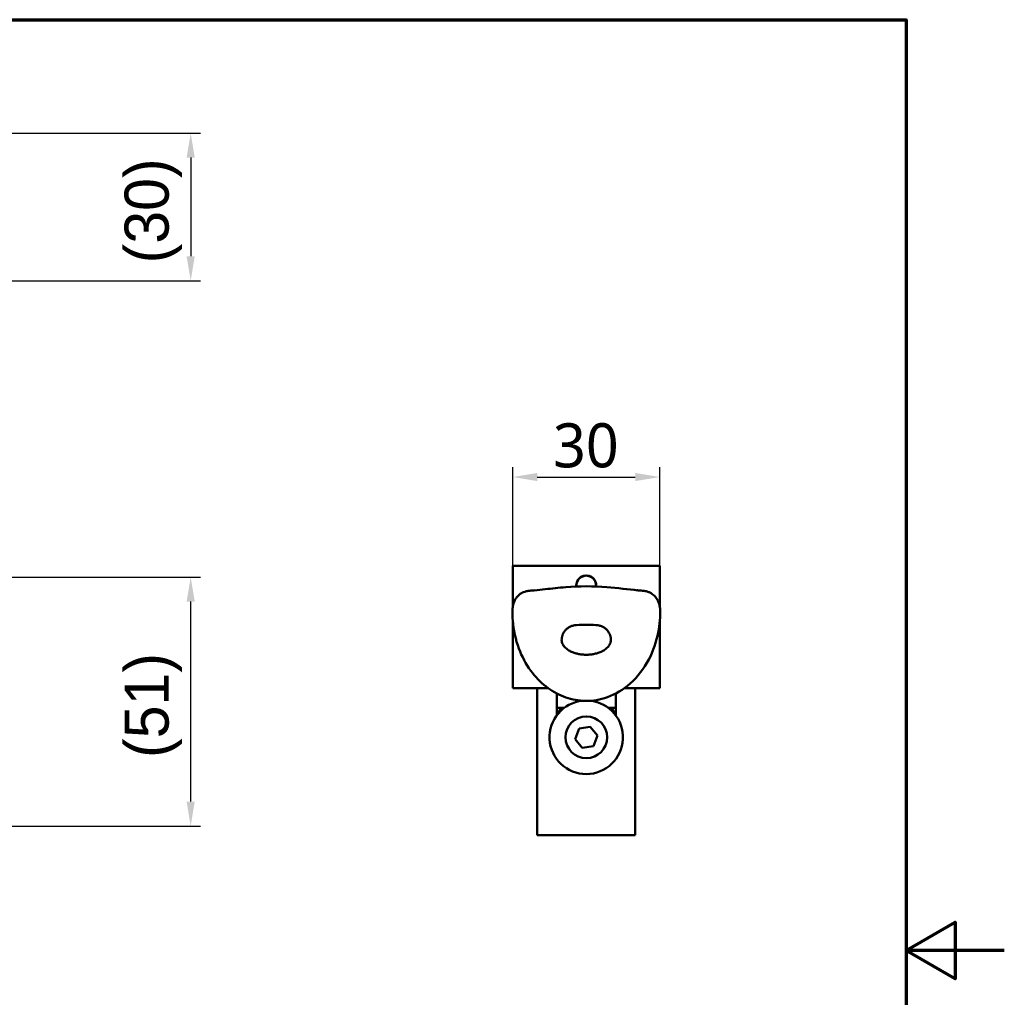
# Model space of a CAD drawing. Header units: millimetres. Extents: x 0 to 594, y 0 to 420.
# Tile 25 of 25: x 393 to 594, y 200 to 400. Entities that reach past the tile are written whole.
import ezdxf

# ---------------------------------------------------------------- set-up
doc = ezdxf.new("R2010")
doc.units = ezdxf.units.MM
doc.header["$LTSCALE"] = 2
for name, color, linetype, lineweight in [('Border (ISO)', 7, 'Continuous', 70), ('Dimension (ISO)', 7, 'Continuous', 25), ('Visible (ISO)', 7, 'Continuous', 50)]:
    doc.layers.add(name, color=color, linetype=linetype, lineweight=lineweight)
doc.styles.add('Note Text (JIS)', font='meiryo.ttc')
doc.dimstyles.new('Default (JIS)', dxfattribs={"dimscale": 2, "dimtxt": 4.5, "dimasz": 2.5, "dimexe": 1, "dimexo": 0, "dimgap": 0.8, "dimtad": 1, "dimrnd": 1e-08, "dimdsep": 46, "dimtxsty": 'Note Text (JIS)', "dimcen": 0.09, "dimdle": 10, "dimclrd": 256, "dimclre": 256, "dimclrt": 256, "dimadec": 0, "dimazin": 2, "dimtfac": 0.777778, "dimtmove": 0, "dimatfit": 3, "dimfxl": 1, "dimtolj": 1, "dimtzin": 0, "dimlwd": -1, "dimlwe": -1, "dimarcsym": 0})

# ---------------------------------------------------------------- blocks, each defined once
blk = doc.blocks.new('図面枠 既定の図面枠')
at = {"layer": 'Border (ISO)', "flags": 128}
for points in [[(10, 10), (10, 200), (287, 200), (287, 10), (10, 10)], [(297, 105), (287, 105), (292, 107.89), (292, 102.11), (287, 105)]]:
    blk.add_lwpolyline(points, dxfattribs=at)
blk = doc.blocks.new('*D7')
at = {"layer": 'Defpoints', "color": 0}
for p in [(383.71, 286.21), (427.93, 286.21), (313.81, 235.38)]:
    blk.add_point(p, dxfattribs=at)
at = {"layer": 'Dimension (ISO)'}
for p, q in [((383.71, 286.21), (429.93, 286.21)), ((427.93, 240.38), (427.93, 281.21)), ((313.81, 235.38), (429.93, 235.38))]:
    blk.add_line(p, q, dxfattribs=at)
for points in [[(427.1, 281.21), (428.76, 281.21), (427.93, 286.21)], [(427.1, 240.38), (428.76, 240.38), (427.93, 235.38)]]:
    blk.add_solid(points, dxfattribs=at)
at = {"layer": 'Dimension (ISO)', "insert": (414.44, 246.25), "char_height": 9, "attachment_point": 1, "rotation": 90, "style": 'Note Text (JIS)'}
blk.add_mtext('\\A1; \\fメイリオ|b0|i0;\\H9.0000;(51)', dxfattribs=at)
blk = doc.blocks.new('*D9')
at = {"layer": 'Defpoints', "color": 0}
for p in [(374.98, 376.85), (374.98, 346.7), (427.93, 346.7)]:
    blk.add_point(p, dxfattribs=at)
at = {"layer": 'Dimension (ISO)'}
for p, q in [((374.98, 376.85), (429.93, 376.85)), ((427.93, 371.85), (427.93, 351.7)), ((374.98, 346.7), (429.93, 346.7))]:
    blk.add_line(p, q, dxfattribs=at)
for points in [[(427.1, 371.85), (428.76, 371.85), (427.93, 376.85)], [(427.1, 351.7), (428.76, 351.7), (427.93, 346.7)]]:
    blk.add_solid(points, dxfattribs=at)
at = {"layer": 'Dimension (ISO)', "insert": (414.44, 347.22), "char_height": 9, "attachment_point": 1, "rotation": 90, "style": 'Note Text (JIS)'}
blk.add_mtext('\\A1; \\fメイリオ|b0|i0;\\H9.0000;(30)', dxfattribs=at)
blk = doc.blocks.new('*D21')
at = {"layer": 'Defpoints', "color": 0}
for p in [(523.68, 306.64), (493.68, 288.51), (523.68, 288.51)]:
    blk.add_point(p, dxfattribs=at)
at = {"layer": 'Dimension (ISO)'}
for p, q in [((493.68, 288.51), (493.68, 308.64)), ((523.68, 288.51), (523.68, 308.64)), ((498.68, 306.64), (518.68, 306.64))]:
    blk.add_line(p, q, dxfattribs=at)
for points in [[(498.68, 307.47), (498.68, 305.81), (493.68, 306.64)], [(518.68, 307.47), (518.68, 305.81), (523.68, 306.64)]]:
    blk.add_solid(points, dxfattribs=at)
at = {"layer": 'Dimension (ISO)', "insert": (501.89, 317.61), "char_height": 9, "attachment_point": 1, "style": 'Note Text (JIS)'}
blk.add_mtext('\\A1;30', dxfattribs=at)

msp = doc.modelspace()

# ---------------------------------------------------------------- linework, layer by layer
at = {"layer": 'Visible (ISO)'}
for p, q in [((493.676, 280.189), (493.676, 288.506)), ((493.676, 288.506), (523.676, 288.506)), ((523.676, 288.506), (523.676, 280.19)), ((493.676, 263.506), (493.676, 277.18)), ((523.676, 277.191), (523.676, 263.506)), ((500.938, 263.506), (493.676, 263.506)), ((498.676, 263.506), (498.676, 233.506)), ((523.676, 263.506), (516.413, 263.506)), ((518.676, 263.506), (518.676, 233.506)), ((502.676, 258.006), (502.676, 262.437)), ((514.676, 262.439), (514.676, 258.006)), ((503.48, 259.506), (502.676, 259.506)), ((504.176, 259.506), (503.48, 259.506)), ((513.872, 259.506), (513.176, 259.506)), ((514.676, 259.506), (513.872, 259.506)), ((506.397, 253.132), (507.212, 255.292)), ((507.212, 255.292), (509.491, 255.667)), ((509.491, 255.667), (510.955, 253.881)), ((510.955, 253.881), (510.14, 251.72)), ((507.861, 251.345), (506.397, 253.132)), ((510.14, 251.72), (507.861, 251.345)), ((498.676, 233.506), (518.676, 233.506))]:
    msp.add_line(p, q, dxfattribs=at)
msp.add_circle((508.676, 253.506), 4.25, dxfattribs=at)
for centre, radius, start, end in [((508.676, 284.506), 2.05, 353.81979, 186.17268), ((508.676, 284.506), 2, 353.71983, 186.27252), ((508.676, 253.506), 7.5, 95.94302, 84.11796), ((508.676, 256.506), 6, 150, 161.79004), ((508.676, 256.506), 6, 18.20996, 30)]:
    msp.add_arc(centre, radius, start, end, dxfattribs=at)
for points, knots in [([(493.586, 279.205), (493.586, 279.648), (493.627, 279.959), (493.767, 280.641), (493.875, 281.038), (494.198, 281.659), (494.314, 281.848), (494.656, 282.296), (494.916, 282.555), (495.49, 282.964), (495.813, 283.126), (496.191, 283.25), (496.254, 283.268), (496.37, 283.299), (496.423, 283.311), (496.526, 283.334), (496.572, 283.342), (496.643, 283.355), (496.67, 283.359), (496.748, 283.371), (496.79, 283.377), (496.989, 283.405), (497.255, 283.441), (497.803, 283.489), (498.022, 283.503), (498.255, 283.511)], [0, 0, 0, 0, 0.2043795, 0.2043795, 0.3958374, 0.3958374, 0.4748261, 0.4748261, 0.5905136, 0.5905136, 0.6996871, 0.6996871, 0.7217929, 0.7217929, 0.7429092, 0.7429092, 0.7693633, 0.7693633, 0.7964067, 0.7964067, 0.8562978, 0.8562978, 1.0390491, 1.0390491, 1.1412066, 1.1412066, 1.1412066, 1.1412066]), ([(498.153, 283.507), (498.831, 283.571), (499.554, 283.649), (501.651, 283.88), (503.067, 284.041), (507.249, 284.383), (510.157, 284.38), (515.076, 283.974), (517.267, 283.689), (519.198, 283.507)], [0.0109376, 0.0109376, 0.0109376, 0.0109376, 0.2439312, 0.2439312, 0.6821273, 0.6821273, 1.5225993, 1.5225993, 2.1865329, 2.1865329, 2.1865329, 2.1865329]), ([(519.099, 283.511), (519.395, 283.5), (519.668, 283.48), (520.101, 283.438), (520.278, 283.415), (520.464, 283.391), (520.518, 283.383), (520.612, 283.37), (520.649, 283.365), (520.738, 283.35), (520.779, 283.343), (520.866, 283.325), (520.903, 283.317), (521.001, 283.294), (521.068, 283.277), (521.225, 283.23), (521.318, 283.198), (521.59, 283.091), (521.768, 283.003), (522.231, 282.721), (522.498, 282.495), (522.951, 281.988), (523.133, 281.705), (523.394, 281.189), (523.481, 280.952), (523.629, 280.456), (523.676, 280.211), (523.74, 279.771), (523.766, 279.506), (523.766, 279.205)], [0, 0, 0, 0, 0.1294291, 0.1294291, 0.2409322, 0.2409322, 0.3099797, 0.3099797, 0.3617125, 0.3617125, 0.3908416, 0.3908416, 0.4073969, 0.4073969, 0.431548, 0.431548, 0.4631911, 0.4631911, 0.5252368, 0.5252368, 0.6351954, 0.6351954, 0.7513425, 0.7513425, 0.8612602, 0.8612602, 1.0036367, 1.0036367, 1.1425094, 1.1425094, 1.1425094, 1.1425094]), ([(523.766, 279.205), (523.766, 277.573), (523.587, 275.883), (522.772, 272.326), (522.05, 270.431), (520.026, 266.929), (518.665, 265.284), (515.678, 262.888), (514.072, 262.011), (510.966, 261.066), (509.452, 260.879), (506.634, 261.037), (505.291, 261.333), (502.767, 262.312), (501.561, 263.009), (499.297, 264.767), (498.241, 265.876), (496.343, 268.469), (495.529, 270.012), (494.244, 273.445), (493.824, 275.396), (493.611, 277.949), (493.586, 278.581), (493.586, 279.205)], [0, 0, 0, 0, 0.5071847, 0.5071847, 1.1028983, 1.1028983, 1.7217568, 1.7217568, 2.2516006, 2.2516006, 2.6957859, 2.6957859, 3.0983654, 3.0983654, 3.5078845, 3.5078845, 3.9583796, 3.9583796, 4.4721396, 4.4721396, 5.0616054, 5.0616054, 5.2554439, 5.2554439, 5.2554439, 5.2554439]), ([(506.63, 276.391), (506.444, 276.388), (506.251, 276.369), (506.057, 276.329), (505.851, 276.286), (505.644, 276.221), (505.446, 276.133), (505.247, 276.045), (505.056, 275.934), (504.88, 275.805), (504.704, 275.675), (504.543, 275.527), (504.402, 275.367), (504.261, 275.207), (504.14, 275.034), (504.04, 274.858), (503.941, 274.682), (503.863, 274.502), (503.805, 274.326), (503.746, 274.15), (503.707, 273.979), (503.684, 273.818), (503.66, 273.658), (503.651, 273.509), (503.651, 273.376)], [0, 0, 0, 0, 0.1183343, 0.1183343, 0.1183343, 0.2442866, 0.2442866, 0.2442866, 0.3702388, 0.3702388, 0.3702388, 0.496191, 0.496191, 0.496191, 0.6221433, 0.6221433, 0.6221433, 0.7480955, 0.7480955, 0.7480955, 0.8740478, 0.8740478, 0.8740478, 1, 1, 1, 1]), ([(510.648, 276.395), (509.993, 276.459), (509.335, 276.491), (508.676, 276.491), (508.017, 276.491), (507.359, 276.459), (506.704, 276.395)], [0, 0, 0, 0, 0.5, 0.5, 0.5, 1, 1, 1, 1]), ([(513.701, 273.376), (513.701, 273.509), (513.692, 273.658), (513.668, 273.818), (513.644, 273.979), (513.606, 274.15), (513.547, 274.326), (513.489, 274.502), (513.411, 274.682), (513.311, 274.858), (513.212, 275.034), (513.091, 275.207), (512.95, 275.367), (512.809, 275.527), (512.648, 275.675), (512.472, 275.805), (512.296, 275.934), (512.105, 276.045), (511.906, 276.133), (511.707, 276.221), (511.501, 276.286), (511.295, 276.329), (511.101, 276.369), (510.908, 276.388), (510.722, 276.391)], [0, 0, 0, 0, 0.1259522, 0.1259522, 0.1259522, 0.2519045, 0.2519045, 0.2519045, 0.3778567, 0.3778567, 0.3778567, 0.5038089, 0.5038089, 0.5038089, 0.6297612, 0.6297612, 0.6297612, 0.7557134, 0.7557134, 0.7557134, 0.8816657, 0.8816657, 0.8816657, 1, 1, 1, 1])]:
    msp.add_open_spline(points, degree=3, knots=knots, dxfattribs=at)
for points in [[(519.096, 283.511), (519.097, 283.511), (519.098, 283.511), (519.099, 283.511)], [(506.63, 276.391), (506.655, 276.391), (506.679, 276.392), (506.704, 276.395)], [(510.648, 276.395), (510.673, 276.392), (510.697, 276.391), (510.722, 276.391)], [(503.651, 273.376), (503.651, 273.083), (503.793, 272.535), (504.282, 271.86), (504.931, 271.335), (505.658, 270.944), (506.414, 270.668), (507.174, 270.486), (507.928, 270.383), (508.676, 270.35), (509.424, 270.383), (510.178, 270.486), (510.938, 270.668), (511.694, 270.944), (512.421, 271.335), (513.07, 271.86), (513.559, 272.535), (513.701, 273.083), (513.701, 273.376)]]:
    msp.add_open_spline(points, degree=3, dxfattribs=at)

# ---------------------------------------------------------------- block references
at = {"xscale": 2, "yscale": 2, "zscale": 2}
msp.add_blockref('図面枠 既定の図面枠', (0, 0), dxfattribs=at)

# ---------------------------------------------------------------- dimensions: what is measured, and where the dimension line sits
at = {"layer": 'Dimension (ISO)'}
for base, p1, p2, text, picture, middle in [((427.929, 346.7), (374.983, 376.85), (374.983, 346.7), ' \\fメイリオ|b0|i0;\\H9.0000;(30)', '*D9', (427.929, 361.775)), ((427.929, 286.213), (313.808, 235.38), (383.709, 286.213), ' \\fメイリオ|b0|i0;\\H9.0000;(51)', '*D7', (427.929, 260.797))]:
    dim = msp.add_linear_dim(base=base, p1=p1, p2=p2, angle=90, text=text, dimstyle='Default (JIS)', override={"dimgap": 0.8, "dimdec": 2, "dimtol": 0, "dimlim": 0, "dimtp": 0, "dimtm": 0, "dimtdec": 2, "dimtofl": 0, "dimatfit": 1}, dxfattribs=at)
    dim.commit()
    dim.dimension.update_dxf_attribs({"geometry": picture, "text_midpoint": middle, "dimtype": 160})
dim = msp.add_linear_dim(base=(523.676, 306.638), p1=(493.676, 288.506), p2=(523.676, 288.506), angle=180, dimstyle='Default (JIS)', override={"dimgap": 0.8, "dimdec": 2, "dimtol": 0, "dimlim": 0, "dimtp": 0, "dimtm": 0, "dimtdec": 2, "dimtofl": 0, "dimatfit": 1}, dxfattribs=at)
dim.commit()
dim.dimension.update_dxf_attribs({"geometry": '*D21', "text_midpoint": (508.676, 306.638), "dimtype": 160})

doc.saveas('drawing.dxf')
